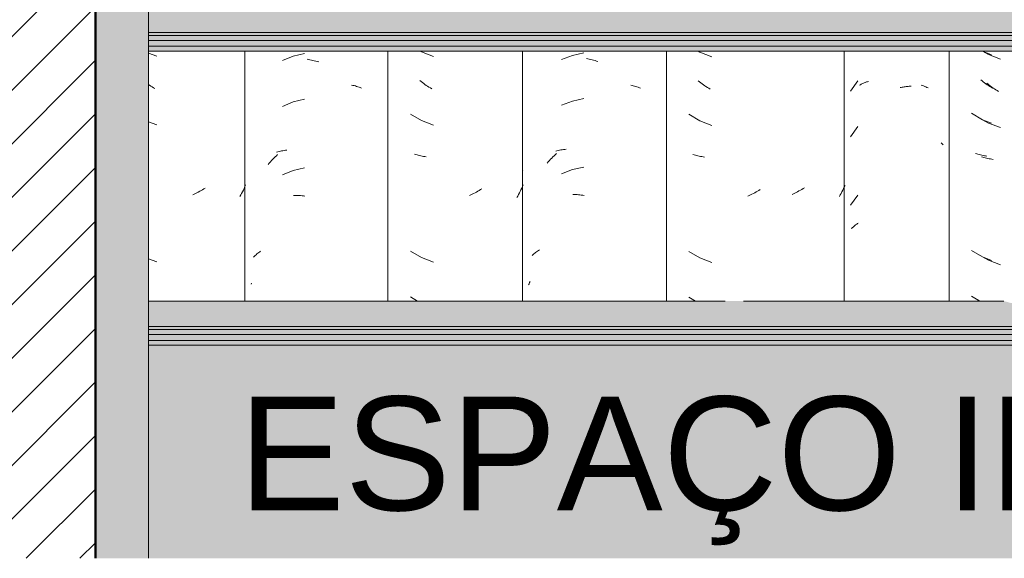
# Model space of a CAD drawing. Header units: metres. Extents: x -28.2 to -1.6, y -1.6 to 5.9.
# Tile 11 of 88: x -21.07 to -20.421, y 2.65 to 3.005. Entities that reach past the tile are written whole.
import ezdxf

# ---------------------------------------------------------------- set-up
doc = ezdxf.new("R2010")
doc.units = ezdxf.units.M
doc.layers.add('A-DETL', color=7, linetype='Continuous', lineweight=5, true_color=0x00a600)
for name, color, linetype, lineweight in [('A-DETL-GENF', 7, 'Continuous', 5), ('A-GLAZ-CWMG', 7, 'Continuous', 5), ('A-ROOF', 7, 'Continuous', 5), ('A-WALL-PATT', 7, 'Continuous', 5), ('G-ANNO-TEXT', 7, 'Continuous', 9)]:
    doc.layers.add(name, color=color, linetype=linetype, lineweight=lineweight)
doc.styles.add('Arial_1', font='arial.ttf', dxfattribs={"height": 0.075})

# ---------------------------------------------------------------- blocks, each defined once
blk = doc.blocks.new('FP_11-CASA 3')
at = {"layer": 'A-GLAZ-CWMG', "color": 9, "true_color": 0xc0c0c0}
for p, q in [((-20.70559, 2.98165), (-20.7127, 2.97887)), ((-20.69814, 2.98331), (-20.70559, 2.98165)), ((-20.69637, 2.97953), (-20.69541, 2.97936)), ((-20.69541, 2.97936), (-20.69446, 2.97916)), ((-20.69446, 2.97916), (-20.6935, 2.97895)), ((-20.6935, 2.97895), (-20.69255, 2.97872)), ((-20.69255, 2.97872), (-20.69159, 2.97847)), ((-20.69159, 2.97847), (-20.69064, 2.9782)), ((-20.69064, 2.9782), (-20.68968, 2.97791)), ((-20.68968, 2.97791), (-20.68872, 2.97761)), ((-20.66705, 2.96208), (-20.66622, 2.96188)), ((-20.66622, 2.96188), (-20.6654, 2.96167)), ((-20.6654, 2.96167), (-20.66459, 2.96144)), ((-20.66459, 2.96144), (-20.66379, 2.96119)), ((-20.66379, 2.96119), (-20.66299, 2.96093)), ((-20.66299, 2.96093), (-20.66221, 2.96065)), ((-20.66221, 2.96065), (-20.66144, 2.96036)), ((-20.66144, 2.96036), (-20.66068, 2.96005)), ((-20.70559, 2.95151), (-20.7127, 2.94872)), ((-20.69814, 2.95317), (-20.70559, 2.95151)), ((-20.71917, 2.91392), (-20.71838, 2.91473)), ((-20.71838, 2.91473), (-20.71758, 2.91551)), ((-20.71758, 2.91551), (-20.71677, 2.91628)), ((-20.71677, 2.91628), (-20.71595, 2.91704)), ((-20.7166, 2.91854), (-20.71577, 2.91875)), ((-20.71577, 2.91875), (-20.71494, 2.91895)), ((-20.71494, 2.91895), (-20.7141, 2.91913)), ((-20.7141, 2.91913), (-20.71325, 2.9193)), ((-20.71325, 2.9193), (-20.71239, 2.91944)), ((-20.71239, 2.91944), (-20.71152, 2.91958)), ((-20.71152, 2.91958), (-20.71065, 2.91969)), ((-20.71065, 2.91969), (-20.70977, 2.91979)), ((-20.72223, 2.91057), (-20.72148, 2.91143)), ((-20.72148, 2.91143), (-20.72072, 2.91228)), ((-20.72072, 2.91228), (-20.71995, 2.91311)), ((-20.71995, 2.91311), (-20.71917, 2.91392)), ((-20.70559, 2.90629), (-20.7127, 2.90351)), ((-20.69814, 2.90795), (-20.70559, 2.90629)), ((-20.70527, 2.88988), (-20.70435, 2.88987)), ((-20.70435, 2.88987), (-20.70343, 2.88985)), ((-20.70343, 2.88985), (-20.7025, 2.88981)), ((-20.7025, 2.88981), (-20.70157, 2.88975)), ((-20.70157, 2.88975), (-20.70063, 2.88968)), ((-20.70063, 2.88968), (-20.69969, 2.88958)), ((-20.69969, 2.88958), (-20.69875, 2.88947)), ((-20.69875, 2.88947), (-20.6978, 2.88934)), ((-20.73204, 2.84972), (-20.7315, 2.85024)), ((-20.7315, 2.85024), (-20.73094, 2.85074)), ((-20.73094, 2.85074), (-20.73037, 2.85123)), ((-20.73037, 2.85123), (-20.72979, 2.85171)), ((-20.72979, 2.85171), (-20.72919, 2.85217)), ((-20.72919, 2.85217), (-20.72858, 2.85263)), ((-20.72858, 2.85263), (-20.72795, 2.85308)), ((-20.72795, 2.85308), (-20.72731, 2.85351)), ((-20.73444, 2.83027), (-20.73411, 2.83106)), ((-20.73411, 2.83106), (-20.73377, 2.83185)), ((-20.73377, 2.83185), (-20.73342, 2.83263))]:
    blk.add_line(p, q, dxfattribs=at)
blk = doc.blocks.new('FP_12-CASA 3')
at = {"layer": 'A-GLAZ-CWMG', "color": 9, "true_color": 0xc0c0c0}
for p, q in [((-20.80591, 2.98442), (-20.80508, 2.98394)), ((-20.80508, 2.98394), (-20.79717, 2.98094)), ((-20.80532, 2.96434), (-20.80616, 2.965)), ((-20.80447, 2.9637), (-20.80532, 2.96434)), ((-20.80361, 2.96307), (-20.80447, 2.9637)), ((-20.80275, 2.96246), (-20.80361, 2.96307)), ((-20.80188, 2.96187), (-20.80275, 2.96246)), ((-20.801, 2.96129), (-20.80188, 2.96187)), ((-20.80012, 2.96073), (-20.801, 2.96129)), ((-20.79923, 2.96019), (-20.80012, 2.96073)), ((-20.79833, 2.95966), (-20.79923, 2.96019)), ((-20.81238, 2.94298), (-20.80508, 2.93873)), ((-20.80508, 2.93873), (-20.79717, 2.93573)), ((-20.8088, 2.91621), (-20.80961, 2.91645)), ((-20.80799, 2.91598), (-20.8088, 2.91621)), ((-20.80716, 2.91577), (-20.80799, 2.91598)), ((-20.80633, 2.91558), (-20.80716, 2.91577)), ((-20.80549, 2.9154), (-20.80633, 2.91558)), ((-20.80464, 2.91523), (-20.80549, 2.9154)), ((-20.80378, 2.91508), (-20.80464, 2.91523)), ((-20.80292, 2.91495), (-20.80378, 2.91508)), ((-20.80205, 2.91483), (-20.80292, 2.91495)), ((-20.73806, 2.90557), (-20.73808, 2.90554)), ((-20.73806, 2.89623), (-20.73852, 2.89516)), ((-20.77252, 2.88971), (-20.77345, 2.88929)), ((-20.7716, 2.89015), (-20.77252, 2.88971)), ((-20.77069, 2.8906), (-20.7716, 2.89015)), ((-20.76977, 2.89107), (-20.77069, 2.8906)), ((-20.76887, 2.89156), (-20.76977, 2.89107)), ((-20.76796, 2.89206), (-20.76887, 2.89156)), ((-20.76706, 2.89259), (-20.76796, 2.89206)), ((-20.76617, 2.89312), (-20.76706, 2.89259)), ((-20.76528, 2.89368), (-20.76617, 2.89312)), ((-20.74164, 2.88889), (-20.74221, 2.88789)), ((-20.74108, 2.88991), (-20.74164, 2.88889)), ((-20.74054, 2.89094), (-20.74108, 2.88991)), ((-20.74001, 2.89198), (-20.74054, 2.89094)), ((-20.7395, 2.89303), (-20.74001, 2.89198)), ((-20.73901, 2.89409), (-20.7395, 2.89303)), ((-20.73852, 2.89516), (-20.73901, 2.89409)), ((-20.81238, 2.85255), (-20.80508, 2.8483)), ((-20.80508, 2.8483), (-20.79717, 2.8453)), ((-20.81238, 2.82241), (-20.80761, 2.81963))]:
    blk.add_line(p, q, dxfattribs=at)
blk = doc.blocks.new('FP_13-CASA 3')
at = {"layer": 'A-GLAZ-CWMG', "color": 9, "true_color": 0xc0c0c0}
for p, q in [((-20.88967, 2.98108), (-20.89673, 2.97818)), ((-20.88225, 2.98287), (-20.88967, 2.98108)), ((-20.88048, 2.97912), (-20.87953, 2.97896)), ((-20.87953, 2.97896), (-20.87858, 2.97878)), ((-20.87858, 2.97878), (-20.87763, 2.97858)), ((-20.87763, 2.97858), (-20.87667, 2.97836)), ((-20.87667, 2.97836), (-20.87572, 2.97813)), ((-20.87572, 2.97813), (-20.87476, 2.97787)), ((-20.87476, 2.97787), (-20.87381, 2.9776)), ((-20.87381, 2.9776), (-20.87285, 2.97731)), ((-20.85111, 2.96208), (-20.85028, 2.96189)), ((-20.85028, 2.96189), (-20.84945, 2.96169)), ((-20.84945, 2.96169), (-20.84863, 2.96147)), ((-20.84863, 2.96147), (-20.84782, 2.96123)), ((-20.84782, 2.96123), (-20.84703, 2.96098)), ((-20.84703, 2.96098), (-20.84624, 2.96071)), ((-20.84624, 2.96071), (-20.84546, 2.96043)), ((-20.84546, 2.96043), (-20.8447, 2.96013)), ((-20.88967, 2.95094), (-20.89673, 2.94804)), ((-20.88225, 2.95273), (-20.88967, 2.95094)), ((-20.90234, 2.91394), (-20.90155, 2.91474)), ((-20.90155, 2.91474), (-20.90075, 2.91552)), ((-20.90075, 2.91552), (-20.89994, 2.91629)), ((-20.90058, 2.91778), (-20.89977, 2.91801)), ((-20.89977, 2.91801), (-20.89894, 2.91822)), ((-20.89894, 2.91822), (-20.89811, 2.91842)), ((-20.89811, 2.91842), (-20.89727, 2.9186)), ((-20.89727, 2.9186), (-20.89642, 2.91876)), ((-20.89642, 2.91876), (-20.89556, 2.91891)), ((-20.89556, 2.91891), (-20.89469, 2.91904)), ((-20.89469, 2.91904), (-20.89382, 2.91915)), ((-20.90613, 2.90971), (-20.9054, 2.91058)), ((-20.9054, 2.91058), (-20.90465, 2.91144)), ((-20.90465, 2.91144), (-20.90389, 2.91229)), ((-20.90389, 2.91229), (-20.90312, 2.91312)), ((-20.90312, 2.91312), (-20.90234, 2.91394)), ((-20.88967, 2.90573), (-20.89673, 2.90282)), ((-20.88225, 2.90751), (-20.88967, 2.90573)), ((-20.88935, 2.88932), (-20.88844, 2.88933)), ((-20.88844, 2.88933), (-20.88752, 2.88932)), ((-20.88752, 2.88932), (-20.88659, 2.8893)), ((-20.88659, 2.8893), (-20.88567, 2.88925)), ((-20.88567, 2.88925), (-20.88473, 2.88919)), ((-20.88473, 2.88919), (-20.8838, 2.88911)), ((-20.8838, 2.88911), (-20.88286, 2.88902)), ((-20.88286, 2.88902), (-20.88191, 2.8889)), ((-20.91465, 2.84971), (-20.9141, 2.85021)), ((-20.9141, 2.85021), (-20.91353, 2.8507)), ((-20.91353, 2.8507), (-20.91295, 2.85118)), ((-20.91295, 2.85118), (-20.91235, 2.85165)), ((-20.91235, 2.85165), (-20.91173, 2.8521)), ((-20.91173, 2.8521), (-20.91111, 2.85255)), ((-20.91571, 2.84867), (-20.91519, 2.84919)), ((-20.91519, 2.84919), (-20.91465, 2.84971)), ((-20.91738, 2.83076), (-20.91704, 2.83155))]:
    blk.add_line(p, q, dxfattribs=at)
blk = doc.blocks.new('FP_14-CASA 3')
at = {"layer": 'A-GLAZ-CWMG', "color": 9, "true_color": 0xc0c0c0}
for p, q in [((-20.98504, 2.98312), (-20.97961, 2.98113)), ((-20.98433, 2.96201), (-20.98504, 2.96248)), ((-20.98345, 2.96144), (-20.98433, 2.96201)), ((-20.98257, 2.96089), (-20.98345, 2.96144)), ((-20.98167, 2.96035), (-20.98257, 2.96089)), ((-20.98077, 2.95983), (-20.98167, 2.96035)), ((-20.98504, 2.9379), (-20.97961, 2.93591)), ((-20.92098, 2.8962), (-20.92148, 2.89508)), ((-20.95495, 2.89014), (-20.95588, 2.88971)), ((-20.95403, 2.89058), (-20.95495, 2.89014)), ((-20.95312, 2.89105), (-20.95403, 2.89058)), ((-20.95221, 2.89153), (-20.95312, 2.89105)), ((-20.9513, 2.89202), (-20.95221, 2.89153)), ((-20.9504, 2.89253), (-20.9513, 2.89202)), ((-20.94951, 2.89306), (-20.9504, 2.89253)), ((-20.94862, 2.89361), (-20.94951, 2.89306)), ((-20.94773, 2.89417), (-20.94862, 2.89361)), ((-20.92419, 2.88961), (-20.92479, 2.88855)), ((-20.92362, 2.89068), (-20.92419, 2.88961)), ((-20.92306, 2.89177), (-20.92362, 2.89068)), ((-20.92251, 2.89286), (-20.92306, 2.89177)), ((-20.92199, 2.89396), (-20.92251, 2.89286)), ((-20.92148, 2.89508), (-20.92199, 2.89396)), ((-20.98504, 2.84748), (-20.97961, 2.84548))]:
    blk.add_line(p, q, dxfattribs=at)
blk = doc.blocks.new('FP_19-CASA 3')
at = {"layer": 'A-GLAZ-CWMG', "color": 9, "true_color": 0xc0c0c0}
for p, q in [((-20.43519, 2.98442), (-20.43131, 2.98218)), ((-20.43131, 2.98218), (-20.42339, 2.97921)), ((-20.43155, 2.96258), (-20.43239, 2.96323)), ((-20.4307, 2.96194), (-20.43155, 2.96258)), ((-20.42984, 2.96132), (-20.4307, 2.96194)), ((-20.42897, 2.96071), (-20.42984, 2.96132)), ((-20.4281, 2.96012), (-20.42897, 2.96071)), ((-20.42722, 2.95955), (-20.4281, 2.96012)), ((-20.42634, 2.95899), (-20.42722, 2.95955)), ((-20.42545, 2.95845), (-20.42634, 2.95899)), ((-20.42455, 2.95792), (-20.42545, 2.95845)), ((-20.43862, 2.94119), (-20.43131, 2.93697)), ((-20.43131, 2.93697), (-20.42339, 2.93399)), ((-20.43504, 2.91444), (-20.43585, 2.91468)), ((-20.43422, 2.91422), (-20.43504, 2.91444)), ((-20.43339, 2.91401), (-20.43422, 2.91422)), ((-20.43256, 2.91382), (-20.43339, 2.91401)), ((-20.43172, 2.91364), (-20.43256, 2.91382)), ((-20.43087, 2.91348), (-20.43172, 2.91364)), ((-20.43001, 2.91333), (-20.43087, 2.91348)), ((-20.42914, 2.9132), (-20.43001, 2.91333)), ((-20.42827, 2.91308), (-20.42914, 2.9132)), ((-20.43862, 2.85076), (-20.43131, 2.84654)), ((-20.43131, 2.84654), (-20.42339, 2.84356)), ((-20.43862, 2.82062), (-20.43691, 2.81963))]:
    blk.add_line(p, q, dxfattribs=at)
blk = doc.blocks.new('FP_20-CASA 3')
at = {"layer": 'A-GLAZ-CWMG', "color": 9, "true_color": 0xc0c0c0}
for p, q in [((-20.47563, 2.96209), (-20.47484, 2.96181)), ((-20.47484, 2.96181), (-20.47406, 2.96153)), ((-20.47406, 2.96153), (-20.47329, 2.96123)), ((-20.47329, 2.96123), (-20.47254, 2.96091)), ((-20.47254, 2.96091), (-20.47179, 2.96058)), ((-20.47179, 2.96058), (-20.47106, 2.96024))]:
    blk.add_line(p, q, dxfattribs=at)
blk = doc.blocks.new('FP_21-CASA 3')
at = {"layer": 'A-GLAZ-CWMG', "color": 9, "true_color": 0xc0c0c0}
for p, q in [((-20.62267, 2.98442), (-20.62155, 2.98376)), ((-20.62155, 2.98376), (-20.61367, 2.98069)), ((-20.62179, 2.96416), (-20.62263, 2.96482)), ((-20.62094, 2.96351), (-20.62179, 2.96416)), ((-20.62009, 2.96288), (-20.62094, 2.96351)), ((-20.61923, 2.96226), (-20.62009, 2.96288)), ((-20.61836, 2.96166), (-20.61923, 2.96226)), ((-20.61749, 2.96107), (-20.61836, 2.96166)), ((-20.6166, 2.96051), (-20.61749, 2.96107)), ((-20.61572, 2.95995), (-20.6166, 2.96051)), ((-20.61482, 2.95942), (-20.61572, 2.95995)), ((-20.62881, 2.94286), (-20.62155, 2.93854)), ((-20.62155, 2.93854), (-20.61367, 2.93548)), ((-20.62526, 2.91606), (-20.62606, 2.91631)), ((-20.62444, 2.91583), (-20.62526, 2.91606)), ((-20.62362, 2.91561), (-20.62444, 2.91583)), ((-20.62279, 2.91541), (-20.62362, 2.91561)), ((-20.62196, 2.91522), (-20.62279, 2.91541)), ((-20.62111, 2.91505), (-20.62196, 2.91522)), ((-20.62026, 2.91489), (-20.62111, 2.91505)), ((-20.6194, 2.91475), (-20.62026, 2.91489)), ((-20.61853, 2.91462), (-20.6194, 2.91475)), ((-20.58903, 2.88927), (-20.58995, 2.88885)), ((-20.58811, 2.8897), (-20.58903, 2.88927)), ((-20.58719, 2.89015), (-20.58811, 2.8897)), ((-20.58627, 2.89061), (-20.58719, 2.89015)), ((-20.58536, 2.89109), (-20.58627, 2.89061)), ((-20.58446, 2.89159), (-20.58536, 2.89109)), ((-20.58356, 2.8921), (-20.58446, 2.89159)), ((-20.58266, 2.89263), (-20.58356, 2.8921)), ((-20.58177, 2.89318), (-20.58266, 2.89263)), ((-20.62881, 2.85243), (-20.62155, 2.84811)), ((-20.62155, 2.84811), (-20.61367, 2.84505)), ((-20.62881, 2.82229), (-20.62434, 2.81963))]:
    blk.add_line(p, q, dxfattribs=at)
blk = doc.blocks.new('Rectangular Mullion - Telha Fibrocimento - Ondulada-2565197-CASA 3')
at = {"layer": 'A-GLAZ-CWMG'}
for p, q in [((-20.92149, 2.98442), (-20.92149, 2.81963)), ((-20.82725, 2.98442), (-20.82725, 2.81963)), ((-20.73857, 2.98442), (-20.73857, 2.81963)), ((-20.6435, 2.81963), (-20.6435, 2.98442))]:
    blk.add_line(p, q, dxfattribs=at)
for name in ['FP_11-CASA 3', 'FP_20-CASA 3', 'FP_13-CASA 3', 'FP_14-CASA 3', 'FP_12-CASA 3', 'FP_21-CASA 3', 'FP_19-CASA 3']:
    blk.add_blockref(name, (0, 0), dxfattribs=at)
blk = doc.blocks.new('FP_26-CASA 3')
at = {"layer": 'A-GLAZ-CWMG', "color": 9, "true_color": 0xc0c0c0}
for p, q in [((-20.43526, 2.98437), (-20.42929, 2.98208)), ((-20.43551, 2.96478), (-20.43635, 2.96543)), ((-20.43466, 2.96413), (-20.43551, 2.96478)), ((-20.4338, 2.9635), (-20.43466, 2.96413)), ((-20.43294, 2.96289), (-20.4338, 2.9635)), ((-20.43207, 2.96229), (-20.43294, 2.96289)), ((-20.43119, 2.96171), (-20.43207, 2.96229)), ((-20.43031, 2.96115), (-20.43119, 2.96171)), ((-20.42942, 2.9606), (-20.43031, 2.96115)), ((-20.42853, 2.96006), (-20.42942, 2.9606)), ((-20.44255, 2.94344), (-20.43526, 2.93916)), ((-20.43526, 2.93916), (-20.42929, 2.93687)), ((-20.43898, 2.91666), (-20.43979, 2.9169)), ((-20.43817, 2.91643), (-20.43898, 2.91666)), ((-20.43734, 2.91622), (-20.43817, 2.91643)), ((-20.43651, 2.91602), (-20.43734, 2.91622)), ((-20.43567, 2.91583), (-20.43651, 2.91602)), ((-20.43483, 2.91567), (-20.43567, 2.91583)), ((-20.43397, 2.91551), (-20.43483, 2.91567)), ((-20.43311, 2.91538), (-20.43397, 2.91551)), ((-20.43224, 2.91525), (-20.43311, 2.91538)), ((-20.44255, 2.85301), (-20.43526, 2.84873)), ((-20.43526, 2.84873), (-20.42929, 2.84644)), ((-20.44255, 2.82287), (-20.43704, 2.81963))]:
    blk.add_line(p, q, dxfattribs=at)
blk = doc.blocks.new('FP_27-CASA 3')
at = {"layer": 'A-GLAZ-CWMG', "color": 9, "true_color": 0xc0c0c0}
for p, q in [((-20.5174, 2.96481), (-20.5222, 2.95816)), ((-20.51621, 2.96204), (-20.51573, 2.96231)), ((-20.51573, 2.96231), (-20.51524, 2.96257)), ((-20.51524, 2.96257), (-20.51474, 2.96281)), ((-20.51474, 2.96281), (-20.51423, 2.96305)), ((-20.51423, 2.96305), (-20.51371, 2.96328)), ((-20.51371, 2.96328), (-20.51319, 2.9635)), ((-20.51319, 2.9635), (-20.51266, 2.96371)), ((-20.51266, 2.96371), (-20.51212, 2.96391)), ((-20.51212, 2.96391), (-20.51157, 2.9641)), ((-20.51157, 2.9641), (-20.51102, 2.96428)), ((-20.51102, 2.96428), (-20.51045, 2.96445)), ((-20.48957, 2.96039), (-20.4889, 2.96054)), ((-20.4889, 2.96054), (-20.48824, 2.96067)), ((-20.48824, 2.96067), (-20.48757, 2.96079)), ((-20.48757, 2.96079), (-20.4869, 2.9609)), ((-20.4869, 2.9609), (-20.48624, 2.961)), ((-20.48624, 2.961), (-20.48558, 2.96109)), ((-20.48558, 2.96109), (-20.48492, 2.96116)), ((-20.48492, 2.96116), (-20.48426, 2.96122)), ((-20.48426, 2.96122), (-20.48361, 2.96127)), ((-20.48361, 2.96127), (-20.48295, 2.9613)), ((-20.48295, 2.9613), (-20.48231, 2.96132)), ((-20.5174, 2.93467), (-20.5222, 2.92802)), ((-20.46238, 2.92395), (-20.46208, 2.92364)), ((-20.46208, 2.92364), (-20.46178, 2.92332)), ((-20.46178, 2.92332), (-20.4615, 2.923)), ((-20.4615, 2.923), (-20.46122, 2.92267)), ((-20.5174, 2.88945), (-20.5222, 2.88281)), ((-20.51974, 2.86913), (-20.51934, 2.86947)), ((-20.51934, 2.86947), (-20.51893, 2.8698)), ((-20.51893, 2.8698), (-20.5185, 2.87012)), ((-20.5185, 2.87012), (-20.51807, 2.87043)), ((-20.51807, 2.87043), (-20.51763, 2.87073)), ((-20.51763, 2.87073), (-20.51718, 2.87103)), ((-20.52159, 2.86735), (-20.52124, 2.86772)), ((-20.52124, 2.86772), (-20.52088, 2.86808)), ((-20.52088, 2.86808), (-20.52051, 2.86844)), ((-20.52051, 2.86844), (-20.52013, 2.86879)), ((-20.52013, 2.86879), (-20.51974, 2.86913))]:
    blk.add_line(p, q, dxfattribs=at)
blk = doc.blocks.new('FP_28-CASA 3')
at = {"layer": 'A-GLAZ-CWMG', "color": 9, "true_color": 0xc0c0c0}
for p, q in [((-20.52581, 2.89594), (-20.5263, 2.89486)), ((-20.55985, 2.89037), (-20.56077, 2.88994)), ((-20.55893, 2.89081), (-20.55985, 2.89037)), ((-20.55801, 2.89127), (-20.55893, 2.89081)), ((-20.5571, 2.89174), (-20.55801, 2.89127)), ((-20.5562, 2.89223), (-20.5571, 2.89174)), ((-20.55529, 2.89274), (-20.5562, 2.89223)), ((-20.5544, 2.89327), (-20.55529, 2.89274)), ((-20.55351, 2.89381), (-20.5544, 2.89327)), ((-20.55262, 2.89436), (-20.55351, 2.89381)), ((-20.52897, 2.88961), (-20.52955, 2.88859)), ((-20.52841, 2.89064), (-20.52897, 2.88961)), ((-20.52786, 2.89168), (-20.52841, 2.89064)), ((-20.52732, 2.89273), (-20.52786, 2.89168)), ((-20.5268, 2.89379), (-20.52732, 2.89273)), ((-20.5263, 2.89486), (-20.5268, 2.89379))]:
    blk.add_line(p, q, dxfattribs=at)
blk = doc.blocks.new('Rectangular Mullion - Telha Fibrocimento - Ondulada-V22-CASA 3')
at = {"layer": 'A-GLAZ-CWMG'}
for p, q in [((-20.52632, 2.98442), (-20.52632, 2.81963)), ((-20.4571, 2.98442), (-20.4571, 2.81963))]:
    blk.add_line(p, q, dxfattribs=at)
for name in ['FP_27-CASA 3', 'FP_26-CASA 3', 'FP_28-CASA 3']:
    blk.add_blockref(name, (0, 0), dxfattribs=at)
blk = doc.blocks.new('LONGARINA_STEEL_FRAME1 - LONGARINA_STEEL_FRAME-2562852-CASA 3')
at = {"layer": 'A-ROOF', "true_color": 0x9fa09c}
blk.add_hatch(color=253, dxfattribs=at).paths.add_polyline_path([(-21.01504, 2.65), (-20.98504, 2.65), (-20.98504, 3.68355), (-21.02004, 3.68355), (-21.02004, 2.65)])
h = blk.add_hatch(color=253, dxfattribs=at)
h.paths.add_polyline_path([(-18.44504, 2.99678), (-18.44504, 3.0136), (-18.73807, 3.0136), (-18.74476, 3.01206), (-18.75707, 3.01225), (-18.76224, 3.0136), (-19.29107, 3.0136), (-19.29776, 3.01206), (-19.31007, 3.01225), (-19.31524, 3.0136), (-19.69754, 3.0136), (-19.69754, 2.99678), (-18.54673, 2.99678)])
h.paths.add_polyline_path([(-20.89827, 2.99678), (-19.73254, 2.99678), (-19.73254, 3.0136), (-19.84407, 3.0136), (-19.85076, 3.01206), (-19.86307, 3.01225), (-19.86824, 3.0136), (-20.39707, 3.0136), (-20.40376, 3.01206), (-20.41607, 3.01225), (-20.42124, 3.0136), (-20.98504, 3.0136), (-20.98504, 2.99678), (-20.94347, 2.99678)])
h = blk.add_hatch(color=253, dxfattribs=at)
h.paths.add_polyline_path([(-20.88991, 2.99481), (-19.73254, 2.99481), (-19.73254, 2.99678), (-20.98504, 2.99678), (-20.98504, 2.99481), (-20.93955, 2.99481)])
h.paths.add_polyline_path([(-18.44504, 2.99481), (-18.44504, 2.99678), (-19.69754, 2.99678), (-19.69754, 2.99481), (-18.54673, 2.99481)])
h = blk.add_hatch(color=253, dxfattribs=at)
h.paths.add_polyline_path([(-19.84162, 2.99154), (-19.73254, 2.99154), (-19.73254, 2.99481), (-20.98504, 2.99481), (-20.98504, 2.99154), (-19.84176, 2.99154)])
h.paths.add_polyline_path([(-18.54673, 2.99154), (-18.44504, 2.99154), (-18.44504, 2.99481), (-19.69754, 2.99481), (-19.69754, 2.99154), (-18.56204, 2.99154)])
h = blk.add_hatch(color=253, dxfattribs=at)
h.paths.add_polyline_path([(-19.86109, 2.98769), (-19.73254, 2.98769), (-19.73254, 2.99154), (-20.98504, 2.99154), (-20.98504, 2.98769), (-19.87275, 2.98769)])
h.paths.add_polyline_path([(-18.44504, 2.98769), (-18.44504, 2.99154), (-19.69754, 2.99154), (-19.69754, 2.98769), (-18.54673, 2.98769)])
h = blk.add_hatch(color=253, dxfattribs=at)
h.paths.add_polyline_path([(-18.48533, 2.98442), (-18.44504, 2.98442), (-18.4456, 2.98769), (-19.69754, 2.98769), (-19.69754, 2.98442), (-18.48735, 2.98442)])
h.paths.add_polyline_path([(-20.98091, 2.98442), (-19.73254, 2.98442), (-19.73254, 2.98769), (-20.98504, 2.98769), (-20.98504, 2.98442), (-20.98336, 2.98442)])
h = blk.add_hatch(color=253, dxfattribs=at)
h.paths.add_polyline_path([(-20.94723, 2.80282), (-19.73254, 2.80282), (-19.73254, 2.81963), (-19.84407, 2.81963), (-19.85076, 2.8181), (-19.86307, 2.81828), (-19.86824, 2.81963), (-20.39707, 2.81963), (-20.40376, 2.8181), (-20.41607, 2.81828), (-20.42124, 2.81963), (-20.98504, 2.81963), (-20.98504, 2.80282), (-20.95818, 2.80282)])
h.paths.add_polyline_path([(-18.54673, 2.80282), (-18.44504, 2.80282), (-18.44504, 2.81963), (-18.73807, 2.81963), (-18.74476, 2.8181), (-18.75707, 2.81828), (-18.76224, 2.81963), (-19.29107, 2.81963), (-19.29776, 2.8181), (-19.31007, 2.81828), (-19.31524, 2.81963), (-19.69754, 2.81963), (-19.69724, 2.80282), (-18.56204, 2.80282)])
h = blk.add_hatch(color=253, dxfattribs=at)
h.paths.add_polyline_path([(-20.94863, 2.80084), (-19.73254, 2.80084), (-19.73254, 2.80282), (-20.98504, 2.80282), (-20.98504, 2.80084), (-20.95435, 2.80084)])
h.paths.add_polyline_path([(-18.44504, 2.80084), (-18.44504, 2.80282), (-19.69754, 2.8027), (-19.69754, 2.80084), (-18.54673, 2.80084)])
h = blk.add_hatch(color=253, dxfattribs=at)
h.paths.add_polyline_path([(-19.83934, 2.79758), (-19.73254, 2.79758), (-19.73254, 2.80084), (-20.98504, 2.80084), (-20.98504, 2.79758), (-19.84494, 2.79758)])
h.paths.add_polyline_path([(-18.54673, 2.79758), (-18.44504, 2.79758), (-18.44504, 2.80084), (-19.69754, 2.80084), (-19.69754, 2.79758), (-18.56204, 2.79758)])
h = blk.add_hatch(color=253, dxfattribs=at)
h.paths.add_polyline_path([(-18.54673, 2.79372), (-18.44504, 2.79372), (-18.44504, 2.79758), (-19.69754, 2.79758), (-19.69754, 2.79372), (-18.56204, 2.79372)])
h.paths.add_polyline_path([(-20.98504, 2.79372), (-19.73254, 2.79372), (-19.73254, 2.79758), (-20.98504, 2.79758), (-20.98504, 2.79664)])
h = blk.add_hatch(color=253, dxfattribs=at)
h.paths.add_polyline_path([(-18.44504, 2.79046), (-18.44504, 2.79372), (-19.69754, 2.79372), (-19.69754, 2.79046), (-18.54673, 2.79046)])
h.paths.add_polyline_path([(-20.98504, 2.79046), (-19.73254, 2.79046), (-19.73254, 2.79372), (-20.98504, 2.79372)])
at = {"layer": 'A-ROOF'}
for p, q in [((-20.98504, 3.68355), (-20.98504, 2.65)), ((-19.73254, 2.99678), (-20.98504, 2.99678)), ((-19.73254, 2.99481), (-20.98504, 2.99481)), ((-19.73254, 2.99154), (-20.98504, 2.99154)), ((-19.73254, 2.98769), (-20.98504, 2.98769)), ((-19.73254, 2.98442), (-20.98504, 2.98442)), ((-20.60494, 2.81963), (-20.98504, 2.81963)), ((-20.42124, 2.81963), (-20.59282, 2.81963)), ((-19.73254, 2.80282), (-20.98504, 2.80282)), ((-19.73254, 2.80084), (-20.98504, 2.80084)), ((-19.73254, 2.79758), (-20.98504, 2.79758)), ((-19.73254, 2.79372), (-20.98504, 2.79372)), ((-19.73254, 2.79046), (-20.98504, 2.79046))]:
    blk.add_line(p, q, dxfattribs=at)

msp = doc.modelspace()

# ---------------------------------------------------------------- hatches: boundary and pattern name
at = {"layer": 'A-DETL-GENF', "true_color": 0x808080}
h = msp.add_hatch(dxfattribs=at)
h.set_pattern_fill('FP_1', color=8, style=0, pattern_type=2)
h.set_pattern_definition([(45, (-14.575, 2.812), (-0.01767767, 0.01767767), [])])
h.paths.add_polyline_path([(-21.17504, 2.65), (-21.02004, 2.65), (-21.02004, 4.25), (-21.17504, 4.25), (-21.17504, 2.68737)])
at = {"layer": 'A-WALL-PATT', "true_color": 0xd6d6d6}
h = msp.add_hatch(color=254, dxfattribs=at)
h.paths.add_polyline_path([(-19.21504, 2.65), (-18.44504, 2.65), (-18.44504, 2.79046), (-19.69754, 2.79046), (-19.69754, 2.65), (-19.48275, 2.65)])
h.paths.add_polyline_path([(-20.98504, 2.65), (-19.73254, 2.65), (-19.73254, 2.79046), (-20.98504, 2.79046), (-20.98504, 2.65784)])

# ---------------------------------------------------------------- linework, layer by layer
at = {"layer": 'A-DETL', "color": 7, "lineweight": 50}
msp.add_line((-21.02004, 4.25), (-21.02004, 2.65), dxfattribs=at)

# ---------------------------------------------------------------- block references
at = {"layer": 'A-GLAZ-CWMG'}
for name in ['Rectangular Mullion - Telha Fibrocimento - Ondulada-2565197-CASA 3', 'Rectangular Mullion - Telha Fibrocimento - Ondulada-V22-CASA 3']:
    msp.add_blockref(name, (0, 0), dxfattribs=at)
at = {"layer": 'A-ROOF'}
msp.add_blockref('LONGARINA_STEEL_FRAME1 - LONGARINA_STEEL_FRAME-2562852-CASA 3', (0, 0), dxfattribs=at)

# ---------------------------------------------------------------- texts
at = {"layer": 'G-ANNO-TEXT', "insert": (-20.92552, 2.75669), "char_height": 0.075, "width": 1.2987338, "attachment_point": 1, "style": 'Arial_1'}
msp.add_mtext('ESPAÇO INABITÁVEL', dxfattribs=at)

doc.saveas('drawing.dxf')
